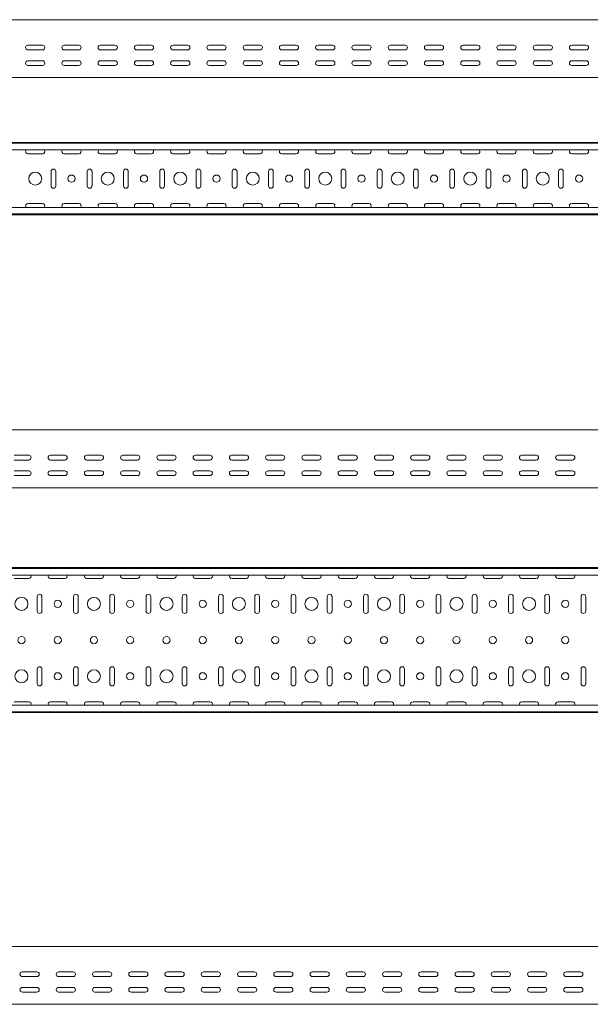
# Model space of a CAD drawing. Header units: millimetres. Extents: x -687 to 2818, y -3045 to -151.
# Tile 8 of 9: x 1198 to 1985, y -1510 to -151. Entities that reach past the tile are written whole.
import ezdxf

# ---------------------------------------------------------------- set-up
doc = ezdxf.new("R2010")
doc.units = ezdxf.units.MM

msp = doc.modelspace()

# ---------------------------------------------------------------- linework, layer by layer
at = {"color": 7, "linetype": 'Continuous', "lineweight": 15}
for p, q in [((2809.2, -151.1), (341.2, -151.1)), ((1209.2, -186.4), (1229.2, -186.4)), ((1259.2, -186.4), (1279.2, -186.4)), ((1309.2, -186.4), (1329.2, -186.4)), ((1359.2, -186.4), (1379.2, -186.4)), ((1409.2, -186.4), (1429.2, -186.4)), ((1459.2, -186.4), (1479.2, -186.4)), ((1509.2, -186.4), (1529.2, -186.4)), ((1559.2, -186.4), (1579.2, -186.4)), ((1609.2, -186.4), (1629.2, -186.4)), ((1659.2, -186.4), (1679.2, -186.4)), ((1709.2, -186.4), (1729.2, -186.4)), ((1759.2, -186.4), (1779.2, -186.4)), ((1809.2, -186.4), (1829.2, -186.4)), ((1859.2, -186.4), (1879.2, -186.4)), ((1909.2, -186.4), (1929.2, -186.4)), ((1959.2, -186.4), (1979.2, -186.4)), ((1229.2, -192.9), (1209.2, -192.9)), ((1279.2, -192.9), (1259.2, -192.9)), ((1329.2, -192.9), (1309.2, -192.9)), ((1379.2, -192.9), (1359.2, -192.9)), ((1429.2, -192.9), (1409.2, -192.9)), ((1479.2, -192.9), (1459.2, -192.9)), ((1529.2, -192.9), (1509.2, -192.9)), ((1579.2, -192.9), (1559.2, -192.9)), ((1629.2, -192.9), (1609.2, -192.9)), ((1679.2, -192.9), (1659.2, -192.9)), ((1729.2, -192.9), (1709.2, -192.9)), ((1779.2, -192.9), (1759.2, -192.9)), ((1829.2, -192.9), (1809.2, -192.9)), ((1879.2, -192.9), (1859.2, -192.9)), ((1929.2, -192.9), (1909.2, -192.9)), ((1979.2, -192.9), (1959.2, -192.9)), ((1209.2, -207.9), (1229.2, -207.9)), ((1229.2, -214.4), (1209.2, -214.4)), ((1259.2, -207.9), (1279.2, -207.9)), ((1279.2, -214.4), (1259.2, -214.4)), ((1309.2, -207.9), (1329.2, -207.9)), ((1329.2, -214.4), (1309.2, -214.4)), ((1359.2, -207.9), (1379.2, -207.9)), ((1379.2, -214.4), (1359.2, -214.4)), ((1409.2, -207.9), (1429.2, -207.9)), ((1429.2, -214.4), (1409.2, -214.4)), ((1459.2, -207.9), (1479.2, -207.9)), ((1479.2, -214.4), (1459.2, -214.4)), ((1509.2, -207.9), (1529.2, -207.9)), ((1529.2, -214.4), (1509.2, -214.4)), ((1559.2, -207.9), (1579.2, -207.9)), ((1579.2, -214.4), (1559.2, -214.4)), ((1609.2, -207.9), (1629.2, -207.9)), ((1629.2, -214.4), (1609.2, -214.4)), ((1659.2, -207.9), (1679.2, -207.9)), ((1679.2, -214.4), (1659.2, -214.4)), ((1709.2, -207.9), (1729.2, -207.9)), ((1729.2, -214.4), (1709.2, -214.4)), ((1759.2, -207.9), (1779.2, -207.9)), ((1779.2, -214.4), (1759.2, -214.4)), ((1809.2, -207.9), (1829.2, -207.9)), ((1829.2, -214.4), (1809.2, -214.4)), ((1859.2, -207.9), (1879.2, -207.9)), ((1879.2, -214.4), (1859.2, -214.4)), ((1909.2, -207.9), (1929.2, -207.9)), ((1929.2, -214.4), (1909.2, -214.4)), ((1959.2, -207.9), (1979.2, -207.9)), ((1979.2, -214.4), (1959.2, -214.4)), ((341.2, -231.1), (2809.2, -231.1)), ((341.2, -320.5), (2809.2, -320.5)), ((2809.2, -321.6), (341.2, -321.6)), ((341.2, -330.7), (2809.2, -330.7)), ((1209.2, -336.2), (1229.2, -336.2)), ((1259.2, -336.2), (1279.2, -336.2)), ((1309.2, -336.2), (1329.2, -336.2)), ((1359.2, -336.2), (1379.2, -336.2)), ((1409.2, -336.2), (1429.2, -336.2)), ((1459.2, -336.2), (1479.2, -336.2)), ((1509.2, -336.2), (1529.2, -336.2)), ((1559.2, -336.2), (1579.2, -336.2)), ((1609.2, -336.2), (1629.2, -336.2)), ((1659.2, -336.2), (1679.2, -336.2)), ((1709.2, -336.2), (1729.2, -336.2)), ((1759.2, -336.2), (1779.2, -336.2)), ((1809.2, -336.2), (1829.2, -336.2)), ((1859.2, -336.2), (1879.2, -336.2)), ((1909.2, -336.2), (1929.2, -336.2)), ((1959.2, -336.2), (1979.2, -336.2)), ((1241, -360.5), (1241, -380.5)), ((1247.5, -380.5), (1247.5, -360.5)), ((1291, -360.5), (1291, -380.5)), ((1297.5, -380.5), (1297.5, -360.5)), ((1341, -360.5), (1341, -380.5)), ((1347.5, -380.5), (1347.5, -360.5)), ((1391, -360.5), (1391, -380.5)), ((1397.5, -380.5), (1397.5, -360.5)), ((1441, -360.5), (1441, -380.5)), ((1447.5, -380.5), (1447.5, -360.5)), ((1491, -360.5), (1491, -380.5)), ((1497.5, -380.5), (1497.5, -360.5)), ((1541, -360.5), (1541, -380.5)), ((1547.5, -380.5), (1547.5, -360.5)), ((1591, -360.5), (1591, -380.5)), ((1597.5, -380.5), (1597.5, -360.5)), ((1641, -360.5), (1641, -380.5)), ((1647.5, -380.5), (1647.5, -360.5)), ((1691, -360.5), (1691, -380.5)), ((1697.5, -380.5), (1697.5, -360.5)), ((1741, -360.5), (1741, -380.5)), ((1747.5, -380.5), (1747.5, -360.5)), ((1791, -360.5), (1791, -380.5)), ((1797.5, -380.5), (1797.5, -360.5)), ((1841, -360.5), (1841, -380.5)), ((1847.5, -380.5), (1847.5, -360.5)), ((1891, -360.5), (1891, -380.5)), ((1897.5, -380.5), (1897.5, -360.5)), ((1941, -360.5), (1941, -380.5)), ((1947.5, -380.5), (1947.5, -360.5)), ((1229.2, -404.7), (1209.2, -404.7)), ((1279.2, -404.7), (1259.2, -404.7)), ((1329.2, -404.7), (1309.2, -404.7)), ((1379.2, -404.7), (1359.2, -404.7)), ((1429.2, -404.7), (1409.2, -404.7)), ((1479.2, -404.7), (1459.2, -404.7)), ((1529.2, -404.7), (1509.2, -404.7)), ((1579.2, -404.7), (1559.2, -404.7)), ((1629.2, -404.7), (1609.2, -404.7)), ((1679.2, -404.7), (1659.2, -404.7)), ((1729.2, -404.7), (1709.2, -404.7)), ((1779.2, -404.7), (1759.2, -404.7)), ((1829.2, -404.7), (1809.2, -404.7)), ((1879.2, -404.7), (1859.2, -404.7)), ((1929.2, -404.7), (1909.2, -404.7)), ((1979.2, -404.7), (1959.2, -404.7)), ((2809.2, -410.2), (341.2, -410.2)), ((341.2, -419.3), (2809.2, -419.3)), ((341.2, -420.5), (2809.2, -420.5)), ((2790.2, -717.1), (322.2, -717.1)), ((1210.2, -752.4), (1190.2, -752.4)), ((1190.2, -758.9), (1210.2, -758.9)), ((1260.2, -752.4), (1240.2, -752.4)), ((1240.2, -758.9), (1260.2, -758.9)), ((1310.2, -752.4), (1290.2, -752.4)), ((1290.2, -758.9), (1310.2, -758.9)), ((1360.2, -752.4), (1340.2, -752.4)), ((1340.2, -758.9), (1360.2, -758.9)), ((1410.2, -752.4), (1390.2, -752.4)), ((1390.2, -758.9), (1410.2, -758.9)), ((1460.2, -752.4), (1440.2, -752.4)), ((1440.2, -758.9), (1460.2, -758.9)), ((1510.2, -752.4), (1490.2, -752.4)), ((1490.2, -758.9), (1510.2, -758.9)), ((1560.2, -752.4), (1540.2, -752.4)), ((1540.2, -758.9), (1560.2, -758.9)), ((1610.2, -752.4), (1590.2, -752.4)), ((1590.2, -758.9), (1610.2, -758.9)), ((1660.2, -752.4), (1640.2, -752.4)), ((1640.2, -758.9), (1660.2, -758.9)), ((1710.2, -752.4), (1690.2, -752.4)), ((1690.2, -758.9), (1710.2, -758.9)), ((1760.2, -752.4), (1740.2, -752.4)), ((1740.2, -758.9), (1760.2, -758.9)), ((1810.2, -752.4), (1790.2, -752.4)), ((1790.2, -758.9), (1810.2, -758.9)), ((1860.2, -752.4), (1840.2, -752.4)), ((1840.2, -758.9), (1860.2, -758.9)), ((1910.2, -752.4), (1890.2, -752.4)), ((1890.2, -758.9), (1910.2, -758.9)), ((1960.2, -752.4), (1940.2, -752.4)), ((1940.2, -758.9), (1960.2, -758.9)), ((1210.2, -773.9), (1190.2, -773.9)), ((1260.2, -773.9), (1240.2, -773.9)), ((1310.2, -773.9), (1290.2, -773.9)), ((1360.2, -773.9), (1340.2, -773.9)), ((1410.2, -773.9), (1390.2, -773.9)), ((1460.2, -773.9), (1440.2, -773.9)), ((1510.2, -773.9), (1490.2, -773.9)), ((1560.2, -773.9), (1540.2, -773.9)), ((1610.2, -773.9), (1590.2, -773.9)), ((1660.2, -773.9), (1640.2, -773.9)), ((1710.2, -773.9), (1690.2, -773.9)), ((1760.2, -773.9), (1740.2, -773.9)), ((1810.2, -773.9), (1790.2, -773.9)), ((1860.2, -773.9), (1840.2, -773.9)), ((1910.2, -773.9), (1890.2, -773.9)), ((1960.2, -773.9), (1940.2, -773.9)), ((1190.2, -780.4), (1210.2, -780.4)), ((1240.2, -780.4), (1260.2, -780.4)), ((1290.2, -780.4), (1310.2, -780.4)), ((1340.2, -780.4), (1360.2, -780.4)), ((1390.2, -780.4), (1410.2, -780.4)), ((1440.2, -780.4), (1460.2, -780.4)), ((1490.2, -780.4), (1510.2, -780.4)), ((1540.2, -780.4), (1560.2, -780.4)), ((1590.2, -780.4), (1610.2, -780.4)), ((1640.2, -780.4), (1660.2, -780.4)), ((1690.2, -780.4), (1710.2, -780.4)), ((1740.2, -780.4), (1760.2, -780.4)), ((1790.2, -780.4), (1810.2, -780.4)), ((1840.2, -780.4), (1860.2, -780.4)), ((1890.2, -780.4), (1910.2, -780.4)), ((1940.2, -780.4), (1960.2, -780.4)), ((322.2, -797.1), (2790.2, -797.1)), ((322.2, -907.4), (2790.2, -907.4)), ((2790.2, -908.5), (322.2, -908.5)), ((322.2, -917.6), (2790.2, -917.6)), ((1210.2, -922.4), (1190.2, -922.4)), ((1260.2, -922.4), (1240.2, -922.4)), ((1310.2, -922.4), (1290.2, -922.4)), ((1360.2, -922.4), (1340.2, -922.4)), ((1410.2, -922.4), (1390.2, -922.4)), ((1460.2, -922.4), (1440.2, -922.4)), ((1510.2, -922.4), (1490.2, -922.4)), ((1560.2, -922.4), (1540.2, -922.4)), ((1610.2, -922.4), (1590.2, -922.4)), ((1660.2, -922.4), (1640.2, -922.4)), ((1710.2, -922.4), (1690.2, -922.4)), ((1760.2, -922.4), (1740.2, -922.4)), ((1810.2, -922.4), (1790.2, -922.4)), ((1860.2, -922.4), (1840.2, -922.4)), ((1910.2, -922.4), (1890.2, -922.4)), ((1960.2, -922.4), (1940.2, -922.4)), ((1222, -967.4), (1222, -947.4)), ((1228.5, -947.4), (1228.5, -967.4)), ((1272, -967.4), (1272, -947.4)), ((1278.5, -947.4), (1278.5, -967.4)), ((1322, -967.4), (1322, -947.4)), ((1328.5, -947.4), (1328.5, -967.4)), ((1372, -967.4), (1372, -947.4)), ((1378.5, -947.4), (1378.5, -967.4)), ((1422, -967.4), (1422, -947.4)), ((1428.5, -947.4), (1428.5, -967.4)), ((1472, -967.4), (1472, -947.4)), ((1478.5, -947.4), (1478.5, -967.4)), ((1522, -967.4), (1522, -947.4)), ((1528.5, -947.4), (1528.5, -967.4)), ((1572, -967.4), (1572, -947.4)), ((1578.5, -947.4), (1578.5, -967.4)), ((1622, -967.4), (1622, -947.4)), ((1628.5, -947.4), (1628.5, -967.4)), ((1672, -967.4), (1672, -947.4)), ((1678.5, -947.4), (1678.5, -967.4)), ((1722, -967.4), (1722, -947.4)), ((1728.5, -947.4), (1728.5, -967.4)), ((1772, -967.4), (1772, -947.4)), ((1778.5, -947.4), (1778.5, -967.4)), ((1822, -967.4), (1822, -947.4)), ((1828.5, -947.4), (1828.5, -967.4)), ((1872, -967.4), (1872, -947.4)), ((1878.5, -947.4), (1878.5, -967.4)), ((1922, -967.4), (1922, -947.4)), ((1928.5, -947.4), (1928.5, -967.4)), ((1972, -967.4), (1972, -947.4)), ((1978.5, -947.4), (1978.5, -967.4)), ((1222, -1067.4), (1222, -1047.4)), ((1228.5, -1047.4), (1228.5, -1067.4)), ((1272, -1067.4), (1272, -1047.4)), ((1278.5, -1047.4), (1278.5, -1067.4)), ((1322, -1067.4), (1322, -1047.4)), ((1328.5, -1047.4), (1328.5, -1067.4)), ((1372, -1067.4), (1372, -1047.4)), ((1378.5, -1047.4), (1378.5, -1067.4)), ((1422, -1067.4), (1422, -1047.4)), ((1428.5, -1047.4), (1428.5, -1067.4)), ((1472, -1067.4), (1472, -1047.4)), ((1478.5, -1047.4), (1478.5, -1067.4)), ((1522, -1067.4), (1522, -1047.4)), ((1528.5, -1047.4), (1528.5, -1067.4)), ((1572, -1067.4), (1572, -1047.4)), ((1578.5, -1047.4), (1578.5, -1067.4)), ((1622, -1067.4), (1622, -1047.4)), ((1628.5, -1047.4), (1628.5, -1067.4)), ((1672, -1067.4), (1672, -1047.4)), ((1678.5, -1047.4), (1678.5, -1067.4)), ((1722, -1067.4), (1722, -1047.4)), ((1728.5, -1047.4), (1728.5, -1067.4)), ((1772, -1067.4), (1772, -1047.4)), ((1778.5, -1047.4), (1778.5, -1067.4)), ((1822, -1067.4), (1822, -1047.4)), ((1828.5, -1047.4), (1828.5, -1067.4)), ((1872, -1067.4), (1872, -1047.4)), ((1878.5, -1047.4), (1878.5, -1067.4)), ((1922, -1067.4), (1922, -1047.4)), ((1928.5, -1047.4), (1928.5, -1067.4)), ((1972, -1067.4), (1972, -1047.4)), ((1978.5, -1047.4), (1978.5, -1067.4)), ((2790.2, -1097.2), (322.2, -1097.2)), ((1190.2, -1092.4), (1210.2, -1092.4)), ((1240.2, -1092.4), (1260.2, -1092.4)), ((1290.2, -1092.4), (1310.2, -1092.4)), ((1340.2, -1092.4), (1360.2, -1092.4)), ((1390.2, -1092.4), (1410.2, -1092.4)), ((1440.2, -1092.4), (1460.2, -1092.4)), ((1490.2, -1092.4), (1510.2, -1092.4)), ((1540.2, -1092.4), (1560.2, -1092.4)), ((1590.2, -1092.4), (1610.2, -1092.4)), ((1640.2, -1092.4), (1660.2, -1092.4)), ((1690.2, -1092.4), (1710.2, -1092.4)), ((1740.2, -1092.4), (1760.2, -1092.4)), ((1790.2, -1092.4), (1810.2, -1092.4)), ((1840.2, -1092.4), (1860.2, -1092.4)), ((1890.2, -1092.4), (1910.2, -1092.4)), ((1940.2, -1092.4), (1960.2, -1092.4)), ((322.2, -1106.3), (2790.2, -1106.3)), ((322.2, -1107.4), (2790.2, -1107.4)), ((2801.4, -1430.1), (333.4, -1430.1)), ((1221.4, -1465.4), (1201.4, -1465.4)), ((1271.4, -1465.4), (1251.4, -1465.4)), ((1321.4, -1465.4), (1301.4, -1465.4)), ((1371.4, -1465.4), (1351.4, -1465.4)), ((1421.4, -1465.4), (1401.4, -1465.4)), ((1471.4, -1465.4), (1451.4, -1465.4)), ((1521.4, -1465.4), (1501.4, -1465.4)), ((1571.4, -1465.4), (1551.4, -1465.4)), ((1621.4, -1465.4), (1601.4, -1465.4)), ((1671.4, -1465.4), (1651.4, -1465.4)), ((1721.4, -1465.4), (1701.4, -1465.4)), ((1771.4, -1465.4), (1751.4, -1465.4)), ((1821.4, -1465.4), (1801.4, -1465.4)), ((1871.4, -1465.4), (1851.4, -1465.4)), ((1921.4, -1465.4), (1901.4, -1465.4)), ((1971.4, -1465.4), (1951.4, -1465.4)), ((1201.4, -1471.9), (1221.4, -1471.9)), ((1251.4, -1471.9), (1271.4, -1471.9)), ((1301.4, -1471.9), (1321.4, -1471.9)), ((1351.4, -1471.9), (1371.4, -1471.9)), ((1401.4, -1471.9), (1421.4, -1471.9)), ((1451.4, -1471.9), (1471.4, -1471.9)), ((1501.4, -1471.9), (1521.4, -1471.9)), ((1551.4, -1471.9), (1571.4, -1471.9)), ((1601.4, -1471.9), (1621.4, -1471.9)), ((1651.4, -1471.9), (1671.4, -1471.9)), ((1701.4, -1471.9), (1721.4, -1471.9)), ((1751.4, -1471.9), (1771.4, -1471.9)), ((1801.4, -1471.9), (1821.4, -1471.9)), ((1851.4, -1471.9), (1871.4, -1471.9)), ((1901.4, -1471.9), (1921.4, -1471.9)), ((1951.4, -1471.9), (1971.4, -1471.9)), ((1221.4, -1486.9), (1201.4, -1486.9)), ((1201.4, -1493.4), (1221.4, -1493.4)), ((1271.4, -1486.9), (1251.4, -1486.9)), ((1251.4, -1493.4), (1271.4, -1493.4)), ((1321.4, -1486.9), (1301.4, -1486.9)), ((1301.4, -1493.4), (1321.4, -1493.4)), ((1371.4, -1486.9), (1351.4, -1486.9)), ((1351.4, -1493.4), (1371.4, -1493.4)), ((1421.4, -1486.9), (1401.4, -1486.9)), ((1401.4, -1493.4), (1421.4, -1493.4)), ((1471.4, -1486.9), (1451.4, -1486.9)), ((1451.4, -1493.4), (1471.4, -1493.4)), ((1521.4, -1486.9), (1501.4, -1486.9)), ((1501.4, -1493.4), (1521.4, -1493.4)), ((1571.4, -1486.9), (1551.4, -1486.9)), ((1551.4, -1493.4), (1571.4, -1493.4)), ((1621.4, -1486.9), (1601.4, -1486.9)), ((1601.4, -1493.4), (1621.4, -1493.4)), ((1671.4, -1486.9), (1651.4, -1486.9)), ((1651.4, -1493.4), (1671.4, -1493.4)), ((1721.4, -1486.9), (1701.4, -1486.9)), ((1701.4, -1493.4), (1721.4, -1493.4)), ((1771.4, -1486.9), (1751.4, -1486.9)), ((1751.4, -1493.4), (1771.4, -1493.4)), ((1821.4, -1486.9), (1801.4, -1486.9)), ((1801.4, -1493.4), (1821.4, -1493.4)), ((1871.4, -1486.9), (1851.4, -1486.9)), ((1851.4, -1493.4), (1871.4, -1493.4)), ((1921.4, -1486.9), (1901.4, -1486.9)), ((1901.4, -1493.4), (1921.4, -1493.4)), ((1971.4, -1486.9), (1951.4, -1486.9)), ((1951.4, -1493.4), (1971.4, -1493.4)), ((333.4, -1510.1), (2801.4, -1510.1))]:
    msp.add_line(p, q, dxfattribs=at)
for centre, radius in [((1219.2, -370.5), 9), ((1269.2, -370.5), 5), ((1319.2, -370.5), 9), ((1369.2, -370.5), 5), ((1419.2, -370.5), 9), ((1469.2, -370.5), 5), ((1519.2, -370.5), 9), ((1569.2, -370.5), 5), ((1619.2, -370.5), 9), ((1669.2, -370.5), 5), ((1719.2, -370.5), 9), ((1769.2, -370.5), 5), ((1819.2, -370.5), 9), ((1869.2, -370.5), 5), ((1919.2, -370.5), 9), ((1969.2, -370.5), 5), ((1200.2, -957.4), 9), ((1300.2, -957.4), 9), ((1400.2, -957.4), 9), ((1500.2, -957.4), 9), ((1600.2, -957.4), 9), ((1700.2, -957.4), 9), ((1800.2, -957.4), 9), ((1900.2, -957.4), 9), ((1250.2, -957.4), 5), ((1350.2, -957.4), 5), ((1450.2, -957.4), 5), ((1550.2, -957.4), 5), ((1650.2, -957.4), 5), ((1750.2, -957.4), 5), ((1850.2, -957.4), 5), ((1950.2, -957.4), 5), ((1200.2, -1007.4), 5), ((1250.2, -1007.4), 5), ((1300.2, -1007.4), 5), ((1350.2, -1007.4), 5), ((1400.2, -1007.4), 5), ((1450.2, -1007.4), 5), ((1500.2, -1007.4), 5), ((1550.2, -1007.4), 5), ((1600.2, -1007.4), 5), ((1650.2, -1007.4), 5), ((1700.2, -1007.4), 5), ((1750.2, -1007.4), 5), ((1800.2, -1007.4), 5), ((1850.2, -1007.4), 5), ((1900.2, -1007.4), 5), ((1950.2, -1007.4), 5), ((1200.2, -1057.4), 9), ((1250.2, -1057.4), 5), ((1300.2, -1057.4), 9), ((1350.2, -1057.4), 5), ((1400.2, -1057.4), 9), ((1450.2, -1057.4), 5), ((1500.2, -1057.4), 9), ((1550.2, -1057.4), 5), ((1600.2, -1057.4), 9), ((1650.2, -1057.4), 5), ((1700.2, -1057.4), 9), ((1750.2, -1057.4), 5), ((1800.2, -1057.4), 9), ((1850.2, -1057.4), 5), ((1900.2, -1057.4), 9), ((1950.2, -1057.4), 5)]:
    msp.add_circle(centre, radius, dxfattribs=at)
for centre, start, end in [((1209.2, -189.6), 90, 270), ((1229.2, -189.6), 270, 90), ((1259.2, -189.6), 90, 270), ((1279.2, -189.6), 270, 90), ((1309.2, -189.6), 90, 270), ((1329.2, -189.6), 270, 90), ((1359.2, -189.6), 90, 270), ((1379.2, -189.6), 270, 90), ((1409.2, -189.6), 90, 270), ((1429.2, -189.6), 270, 90), ((1459.2, -189.6), 90, 270), ((1479.2, -189.6), 270, 90), ((1509.2, -189.6), 90, 270), ((1529.2, -189.6), 270, 90), ((1559.2, -189.6), 90, 270), ((1579.2, -189.6), 270, 90), ((1609.2, -189.6), 90, 270), ((1629.2, -189.6), 270, 90), ((1659.2, -189.6), 90, 270), ((1679.2, -189.6), 270, 90), ((1709.2, -189.6), 90, 270), ((1729.2, -189.6), 270, 90), ((1759.2, -189.6), 90, 270), ((1779.2, -189.6), 270, 90), ((1809.2, -189.6), 90, 270), ((1829.2, -189.6), 270, 90), ((1859.2, -189.6), 90, 270), ((1879.2, -189.6), 270, 90), ((1909.2, -189.6), 90, 270), ((1929.2, -189.6), 270, 90), ((1959.2, -189.6), 90, 270), ((1979.2, -189.6), 270, 90), ((1209.2, -211.1), 90, 270), ((1229.2, -211.1), 270, 90), ((1259.2, -211.1), 90, 270), ((1279.2, -211.1), 270, 90), ((1309.2, -211.1), 90, 270), ((1329.2, -211.1), 270, 90), ((1359.2, -211.1), 90, 270), ((1379.2, -211.1), 270, 90), ((1409.2, -211.1), 90, 270), ((1429.2, -211.1), 270, 90), ((1459.2, -211.1), 90, 270), ((1479.2, -211.1), 270, 90), ((1509.2, -211.1), 90, 270), ((1529.2, -211.1), 270, 90), ((1559.2, -211.1), 90, 270), ((1579.2, -211.1), 270, 90), ((1609.2, -211.1), 90, 270), ((1629.2, -211.1), 270, 90), ((1659.2, -211.1), 90, 270), ((1679.2, -211.1), 270, 90), ((1709.2, -211.1), 90, 270), ((1729.2, -211.1), 270, 90), ((1759.2, -211.1), 90, 270), ((1779.2, -211.1), 270, 90), ((1809.2, -211.1), 90, 270), ((1829.2, -211.1), 270, 90), ((1859.2, -211.1), 90, 270), ((1879.2, -211.1), 270, 90), ((1909.2, -211.1), 90, 270), ((1929.2, -211.1), 270, 90), ((1959.2, -211.1), 90, 270), ((1979.2, -211.1), 270, 90), ((1209.2, -333), 135.573, 270), ((1229.2, -333), 270, 44.427), ((1259.2, -333), 135.573, 270), ((1279.2, -333), 270, 44.427), ((1309.2, -333), 135.573, 270), ((1329.2, -333), 270, 44.427), ((1359.2, -333), 135.573, 270), ((1379.2, -333), 270, 44.427), ((1409.2, -333), 135.573, 270), ((1429.2, -333), 270, 44.427), ((1459.2, -333), 135.573, 270), ((1479.2, -333), 270, 44.427), ((1509.2, -333), 135.573, 270), ((1529.2, -333), 270, 44.427), ((1559.2, -333), 135.573, 270), ((1579.2, -333), 270, 44.427), ((1609.2, -333), 135.573, 270), ((1629.2, -333), 270, 44.427), ((1659.2, -333), 135.573, 270), ((1679.2, -333), 270, 44.427), ((1709.2, -333), 135.573, 270), ((1729.2, -333), 270, 44.427), ((1759.2, -333), 135.573, 270), ((1779.2, -333), 270, 44.427), ((1809.2, -333), 135.573, 270), ((1829.2, -333), 270, 44.427), ((1859.2, -333), 135.573, 270), ((1879.2, -333), 270, 44.427), ((1909.2, -333), 135.573, 270), ((1929.2, -333), 270, 44.427), ((1959.2, -333), 135.573, 270), ((1979.2, -333), 270, 44.427), ((1244.2, -360.5), 0, 180), ((1294.2, -360.5), 0, 180), ((1344.2, -360.5), 0, 180), ((1394.2, -360.5), 0, 180), ((1444.2, -360.5), 0, 180), ((1494.2, -360.5), 0, 180), ((1544.2, -360.5), 0, 180), ((1594.2, -360.5), 0, 180), ((1644.2, -360.5), 0, 180), ((1694.2, -360.5), 0, 180), ((1744.2, -360.5), 0, 180), ((1794.2, -360.5), 0, 180), ((1844.2, -360.5), 0, 180), ((1894.2, -360.5), 0, 180), ((1944.2, -360.5), 0, 180), ((1244.2, -380.5), 180, 0), ((1294.2, -380.5), 180, 0), ((1344.2, -380.5), 180, 0), ((1394.2, -380.5), 180, 0), ((1444.2, -380.5), 180, 0), ((1494.2, -380.5), 180, 0), ((1544.2, -380.5), 180, 0), ((1594.2, -380.5), 180, 0), ((1644.2, -380.5), 180, 0), ((1694.2, -380.5), 180, 0), ((1744.2, -380.5), 180, 0), ((1794.2, -380.5), 180, 0), ((1844.2, -380.5), 180, 0), ((1894.2, -380.5), 180, 0), ((1944.2, -380.5), 180, 0), ((1209.2, -408), 90, 224.427), ((1229.2, -408), 315.573, 90), ((1259.2, -408), 90, 224.427), ((1279.2, -408), 315.573, 90), ((1309.2, -408), 90, 224.427), ((1329.2, -408), 315.573, 90), ((1359.2, -408), 90, 224.427), ((1379.2, -408), 315.573, 90), ((1409.2, -408), 90, 224.427), ((1429.2, -408), 315.573, 90), ((1459.2, -408), 90, 224.427), ((1479.2, -408), 315.573, 90), ((1509.2, -408), 90, 224.427), ((1529.2, -408), 315.573, 90), ((1559.2, -408), 90, 224.427), ((1579.2, -408), 315.573, 90), ((1609.2, -408), 90, 224.427), ((1629.2, -408), 315.573, 90), ((1659.2, -408), 90, 224.427), ((1679.2, -408), 315.573, 90), ((1709.2, -408), 90, 224.427), ((1729.2, -408), 315.573, 90), ((1759.2, -408), 90, 224.427), ((1779.2, -408), 315.573, 90), ((1809.2, -408), 90, 224.427), ((1829.2, -408), 315.573, 90), ((1859.2, -408), 90, 224.427), ((1879.2, -408), 315.573, 90), ((1909.2, -408), 90, 224.427), ((1929.2, -408), 315.573, 90), ((1959.2, -408), 90, 224.427), ((1979.2, -408), 315.573, 90), ((1210.2, -755.6), 270, 90), ((1240.2, -755.6), 90, 270), ((1260.2, -755.6), 270, 90), ((1290.2, -755.6), 90, 270), ((1310.2, -755.6), 270, 90), ((1340.2, -755.6), 90, 270), ((1360.2, -755.6), 270, 90), ((1390.2, -755.6), 90, 270), ((1410.2, -755.6), 270, 90), ((1440.2, -755.6), 90, 270), ((1460.2, -755.6), 270, 90), ((1490.2, -755.6), 90, 270), ((1510.2, -755.6), 270, 90), ((1540.2, -755.6), 90, 270), ((1560.2, -755.6), 270, 90), ((1590.2, -755.6), 90, 270), ((1610.2, -755.6), 270, 90), ((1640.2, -755.6), 90, 270), ((1660.2, -755.6), 270, 90), ((1690.2, -755.6), 90, 270), ((1710.2, -755.6), 270, 90), ((1740.2, -755.6), 90, 270), ((1760.2, -755.6), 270, 90), ((1790.2, -755.6), 90, 270), ((1810.2, -755.6), 270, 90), ((1840.2, -755.6), 90, 270), ((1860.2, -755.6), 270, 90), ((1890.2, -755.6), 90, 270), ((1910.2, -755.6), 270, 90), ((1940.2, -755.6), 90, 270), ((1960.2, -755.6), 270, 90), ((1210.2, -777.1), 270, 90), ((1240.2, -777.1), 90, 270), ((1260.2, -777.1), 270, 90), ((1290.2, -777.1), 90, 270), ((1310.2, -777.1), 270, 90), ((1340.2, -777.1), 90, 270), ((1360.2, -777.1), 270, 90), ((1390.2, -777.1), 90, 270), ((1410.2, -777.1), 270, 90), ((1440.2, -777.1), 90, 270), ((1460.2, -777.1), 270, 90), ((1490.2, -777.1), 90, 270), ((1510.2, -777.1), 270, 90), ((1540.2, -777.1), 90, 270), ((1560.2, -777.1), 270, 90), ((1590.2, -777.1), 90, 270), ((1610.2, -777.1), 270, 90), ((1640.2, -777.1), 90, 270), ((1660.2, -777.1), 270, 90), ((1690.2, -777.1), 90, 270), ((1710.2, -777.1), 270, 90), ((1740.2, -777.1), 90, 270), ((1760.2, -777.1), 270, 90), ((1790.2, -777.1), 90, 270), ((1810.2, -777.1), 270, 90), ((1840.2, -777.1), 90, 270), ((1860.2, -777.1), 270, 90), ((1890.2, -777.1), 90, 270), ((1910.2, -777.1), 270, 90), ((1940.2, -777.1), 90, 270), ((1960.2, -777.1), 270, 90), ((1210.2, -919.1), 270, 27.7849), ((1240.2, -919.1), 152.2151, 270), ((1260.2, -919.1), 270, 27.7849), ((1290.2, -919.1), 152.2151, 270), ((1310.2, -919.1), 270, 27.7849), ((1340.2, -919.1), 152.2151, 270), ((1360.2, -919.1), 270, 27.7849), ((1390.2, -919.1), 152.2151, 270), ((1410.2, -919.1), 270, 27.7849), ((1440.2, -919.1), 152.2151, 270), ((1460.2, -919.1), 270, 27.7849), ((1490.2, -919.1), 152.2151, 270), ((1510.2, -919.1), 270, 27.7849), ((1540.2, -919.1), 152.2151, 270), ((1560.2, -919.1), 270, 27.7849), ((1590.2, -919.1), 152.2151, 270), ((1610.2, -919.1), 270, 27.7849), ((1640.2, -919.1), 152.2151, 270), ((1660.2, -919.1), 270, 27.7849), ((1690.2, -919.1), 152.2151, 270), ((1710.2, -919.1), 270, 27.7849), ((1740.2, -919.1), 152.2151, 270), ((1760.2, -919.1), 270, 27.7849), ((1790.2, -919.1), 152.2151, 270), ((1810.2, -919.1), 270, 27.7849), ((1840.2, -919.1), 152.2151, 270), ((1860.2, -919.1), 270, 27.7849), ((1890.2, -919.1), 152.2151, 270), ((1910.2, -919.1), 270, 27.7849), ((1940.2, -919.1), 152.2151, 270), ((1960.2, -919.1), 270, 27.7849), ((1225.2, -947.4), 0, 180), ((1275.2, -947.4), 0, 180), ((1325.2, -947.4), 0, 180), ((1375.2, -947.4), 0, 180), ((1425.2, -947.4), 0, 180), ((1475.2, -947.4), 0, 180), ((1525.2, -947.4), 0, 180), ((1575.2, -947.4), 0, 180), ((1625.2, -947.4), 0, 180), ((1675.2, -947.4), 0, 180), ((1725.2, -947.4), 0, 180), ((1775.2, -947.4), 0, 180), ((1825.2, -947.4), 0, 180), ((1875.2, -947.4), 0, 180), ((1925.2, -947.4), 0, 180), ((1975.2, -947.4), 0, 180), ((1225.2, -967.4), 180, 0), ((1275.2, -967.4), 180, 0), ((1325.2, -967.4), 180, 0), ((1375.2, -967.4), 180, 0), ((1425.2, -967.4), 180, 0), ((1475.2, -967.4), 180, 0), ((1525.2, -967.4), 180, 0), ((1575.2, -967.4), 180, 0), ((1625.2, -967.4), 180, 0), ((1675.2, -967.4), 180, 0), ((1725.2, -967.4), 180, 0), ((1775.2, -967.4), 180, 0), ((1825.2, -967.4), 180, 0), ((1875.2, -967.4), 180, 0), ((1925.2, -967.4), 180, 0), ((1975.2, -967.4), 180, 0), ((1225.2, -1047.4), 0, 180), ((1275.2, -1047.4), 0, 180), ((1325.2, -1047.4), 0, 180), ((1375.2, -1047.4), 0, 180), ((1425.2, -1047.4), 0, 180), ((1475.2, -1047.4), 0, 180), ((1525.2, -1047.4), 0, 180), ((1575.2, -1047.4), 0, 180), ((1625.2, -1047.4), 0, 180), ((1675.2, -1047.4), 0, 180), ((1725.2, -1047.4), 0, 180), ((1775.2, -1047.4), 0, 180), ((1825.2, -1047.4), 0, 180), ((1875.2, -1047.4), 0, 180), ((1925.2, -1047.4), 0, 180), ((1975.2, -1047.4), 0, 180), ((1225.2, -1067.4), 180, 0), ((1275.2, -1067.4), 180, 0), ((1325.2, -1067.4), 180, 0), ((1375.2, -1067.4), 180, 0), ((1425.2, -1067.4), 180, 0), ((1475.2, -1067.4), 180, 0), ((1525.2, -1067.4), 180, 0), ((1575.2, -1067.4), 180, 0), ((1625.2, -1067.4), 180, 0), ((1675.2, -1067.4), 180, 0), ((1725.2, -1067.4), 180, 0), ((1775.2, -1067.4), 180, 0), ((1825.2, -1067.4), 180, 0), ((1875.2, -1067.4), 180, 0), ((1925.2, -1067.4), 180, 0), ((1975.2, -1067.4), 180, 0), ((1210.2, -1095.7), 332.2151, 90), ((1240.2, -1095.7), 90, 207.7849), ((1260.2, -1095.7), 332.2151, 90), ((1290.2, -1095.7), 90, 207.7849), ((1310.2, -1095.7), 332.2151, 90), ((1340.2, -1095.7), 90, 207.7849), ((1360.2, -1095.7), 332.2151, 90), ((1390.2, -1095.7), 90, 207.7849), ((1410.2, -1095.7), 332.2151, 90), ((1440.2, -1095.7), 90, 207.7849), ((1460.2, -1095.7), 332.2151, 90), ((1490.2, -1095.7), 90, 207.7849), ((1510.2, -1095.7), 332.2151, 90), ((1540.2, -1095.7), 90, 207.7849), ((1560.2, -1095.7), 332.2151, 90), ((1590.2, -1095.7), 90, 207.7849), ((1610.2, -1095.7), 332.2151, 90), ((1640.2, -1095.7), 90, 207.7849), ((1660.2, -1095.7), 332.2151, 90), ((1690.2, -1095.7), 90, 207.7849), ((1710.2, -1095.7), 332.2151, 90), ((1740.2, -1095.7), 90, 207.7849), ((1760.2, -1095.7), 332.2151, 90), ((1790.2, -1095.7), 90, 207.7849), ((1810.2, -1095.7), 332.2151, 90), ((1840.2, -1095.7), 90, 207.7849), ((1860.2, -1095.7), 332.2151, 90), ((1890.2, -1095.7), 90, 207.7849), ((1910.2, -1095.7), 332.2151, 90), ((1940.2, -1095.7), 90, 207.7849), ((1960.2, -1095.7), 332.2151, 90), ((1201.4, -1468.6), 90, 270), ((1221.4, -1468.6), 270, 90), ((1251.4, -1468.6), 90, 270), ((1271.4, -1468.6), 270, 90), ((1301.4, -1468.6), 90, 270), ((1321.4, -1468.6), 270, 90), ((1351.4, -1468.6), 90, 270), ((1371.4, -1468.6), 270, 90), ((1401.4, -1468.6), 90, 270), ((1421.4, -1468.6), 270, 90), ((1451.4, -1468.6), 90, 270), ((1471.4, -1468.6), 270, 90), ((1501.4, -1468.6), 90, 270), ((1521.4, -1468.6), 270, 90), ((1551.4, -1468.6), 90, 270), ((1571.4, -1468.6), 270, 90), ((1601.4, -1468.6), 90, 270), ((1621.4, -1468.6), 270, 90), ((1651.4, -1468.6), 90, 270), ((1671.4, -1468.6), 270, 90), ((1701.4, -1468.6), 90, 270), ((1721.4, -1468.6), 270, 90), ((1751.4, -1468.6), 90, 270), ((1771.4, -1468.6), 270, 90), ((1801.4, -1468.6), 90, 270), ((1821.4, -1468.6), 270, 90), ((1851.4, -1468.6), 90, 270), ((1871.4, -1468.6), 270, 90), ((1901.4, -1468.6), 90, 270), ((1921.4, -1468.6), 270, 90), ((1951.4, -1468.6), 90, 270), ((1971.4, -1468.6), 270, 90), ((1201.4, -1490.1), 90, 270), ((1221.4, -1490.1), 270, 90), ((1251.4, -1490.1), 90, 270), ((1271.4, -1490.1), 270, 90), ((1301.4, -1490.1), 90, 270), ((1321.4, -1490.1), 270, 90), ((1351.4, -1490.1), 90, 270), ((1371.4, -1490.1), 270, 90), ((1401.4, -1490.1), 90, 270), ((1421.4, -1490.1), 270, 90), ((1451.4, -1490.1), 90, 270), ((1471.4, -1490.1), 270, 90), ((1501.4, -1490.1), 90, 270), ((1521.4, -1490.1), 270, 90), ((1551.4, -1490.1), 90, 270), ((1571.4, -1490.1), 270, 90), ((1601.4, -1490.1), 90, 270), ((1621.4, -1490.1), 270, 90), ((1651.4, -1490.1), 90, 270), ((1671.4, -1490.1), 270, 90), ((1701.4, -1490.1), 90, 270), ((1721.4, -1490.1), 270, 90), ((1751.4, -1490.1), 90, 270), ((1771.4, -1490.1), 270, 90), ((1801.4, -1490.1), 90, 270), ((1821.4, -1490.1), 270, 90), ((1851.4, -1490.1), 90, 270), ((1871.4, -1490.1), 270, 90), ((1901.4, -1490.1), 90, 270), ((1921.4, -1490.1), 270, 90), ((1951.4, -1490.1), 90, 270), ((1971.4, -1490.1), 270, 90)]:
    msp.add_arc(centre, 3.25, start, end, dxfattribs=at)

doc.saveas('drawing.dxf')
